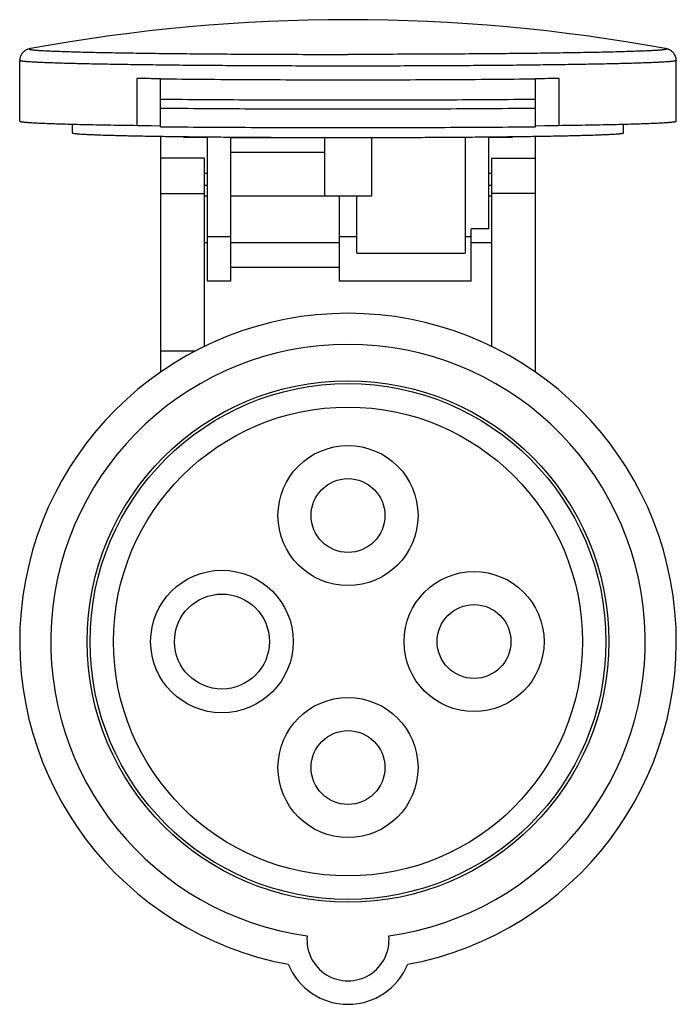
# Model space of a CAD drawing. Header units: millimetres. Extents: x 177.7 to 233.7, y 138.1 to 222.1.
import ezdxf

# ---------------------------------------------------------------- set-up
doc = ezdxf.new("R2010")
doc.units = ezdxf.units.MM
doc.header["$LTSCALE"] = 30.734
doc.layers.get('0').update_dxf_attribs({"linetype": 'CONTINUOUS'})

msp = doc.modelspace()

# ---------------------------------------------------------------- linework, layer by layer
at = {"color": 7, "linetype": 'Continuous'}
for p, q in [((177.689, 213.486), (177.679, 218.655)), ((233.669, 213.486), (233.679, 218.655)), ((187.681, 217.125), (187.681, 213.126)), ((189.678, 217.099), (188.879, 217.109)), ((189.679, 213.011), (189.679, 217.1)), ((221.679, 213.011), (221.679, 217.1)), ((222.479, 217.109), (221.68, 217.099)), ((223.677, 213.126), (223.677, 217.125)), ((182.179, 212.486), (182.179, 213.231)), ((188.879, 213.11), (189.679, 213.1)), ((221.679, 213.1), (222.479, 213.11)), ((229.179, 212.486), (229.179, 213.231)), ((189.679, 212.198), (189.679, 192.069)), ((191.684, 212.084), (191.684, 212.17)), ((193.679, 212.084), (191.684, 212.084)), ((193.679, 212.147), (193.679, 199.841)), ((195.679, 199.841), (195.679, 212.13)), ((195.679, 212.084), (203.679, 212.084)), ((203.679, 212.091), (207.679, 212.091)), ((203.679, 212.091), (203.679, 207.092)), ((207.679, 212.091), (207.679, 207.092)), ((215.679, 212.13), (215.679, 202.231)), ((217.679, 204.286), (217.679, 212.147)), ((219.674, 212.084), (217.679, 212.084)), ((219.674, 212.17), (219.674, 212.084)), ((221.679, 192.069), (221.679, 212.198)), ((193.429, 210.341), (189.679, 210.341)), ((193.429, 194.269), (193.429, 210.341)), ((203.679, 210.814), (195.679, 210.814)), ((217.929, 210.341), (221.679, 210.341)), ((217.929, 210.341), (217.929, 194.269)), ((193.429, 209.036), (193.679, 209.036)), ((217.679, 209.036), (217.929, 209.036)), ((193.679, 208.008), (193.429, 208.008)), ((217.929, 208.008), (217.679, 208.008)), ((189.679, 207.306), (193.429, 207.306)), ((193.679, 207.091), (193.429, 207.091)), ((207.679, 207.092), (195.679, 207.091)), ((204.929, 207.092), (204.929, 199.841)), ((206.429, 202.231), (206.429, 207.092)), ((217.929, 207.091), (217.679, 207.091)), ((221.679, 207.306), (217.929, 207.306)), ((217.679, 204.286), (216.179, 204.286)), ((216.179, 199.841), (216.179, 204.286)), ((193.679, 203.647), (195.679, 203.647)), ((204.929, 203.647), (206.429, 203.647)), ((215.679, 203.647), (216.179, 203.647)), ((193.679, 203.091), (193.429, 203.091)), ((204.929, 203.091), (195.679, 203.091)), ((217.929, 203.091), (216.179, 203.091)), ((206.429, 202.231), (215.679, 202.231)), ((195.679, 201.023), (204.929, 201.023)), ((195.679, 199.841), (193.679, 199.841)), ((216.179, 199.841), (204.929, 199.841)), ((189.679, 193.881), (192.661, 193.881))]:
    msp.add_line(p, q, dxfattribs=at)
for centre, radius in [((205.679, 169.091), 22.25), ((205.679, 169.091), 22), ((205.679, 169.091), 20), ((205.679, 179.841), 5.972), ((205.679, 179.841), 3.15), ((194.929, 169.091), 6.082), ((216.429, 169.091), 5.972), ((194.929, 169.091), 4.05), ((216.429, 169.091), 3.15), ((205.679, 158.341), 5.972), ((205.679, 158.341), 3.15)]:
    msp.add_circle(centre, radius, dxfattribs=at)
for centre, radius, start, end in [((205.679, 72.142), 150, 79.60377, 100.39623), ((215.044, 812.115), 599.052, 270.711132, 270.825418), ((205.679, 169.091), 28, 280.47402, 259.52598), ((205.679, 169.091), 25.35, 277.89813, 262.10187), ((205.679, 143.641), 3.5, 174.41758, 5.58242), ((205.679, 143.641), 5.5, 202.25991, 337.74009)]:
    msp.add_arc(centre, radius, start, end, dxfattribs=at)
for points, knots in [([(178.611, 219.68), (178.565, 219.671), (178.449, 219.646), (178.323, 219.602), (178.232, 219.557), (178.191, 219.535), (178.147, 219.508), (178.1, 219.476), (178.051, 219.438), (178, 219.394), (177.949, 219.343), (177.899, 219.286), (177.852, 219.222), (177.809, 219.152), (177.771, 219.077), (177.738, 218.998), (177.712, 218.916), (177.687, 218.802), (177.679, 218.713), (177.679, 218.655)], [0, 0, 0, 0, 0.091599, 0.236004, 0.263192, 0.293589, 0.327602, 0.365259, 0.406412, 0.450992, 0.498798, 0.549273, 0.601894, 0.656232, 0.711894, 0.768503, 0.825731, 0.883422, 1, 1, 1, 1]), ([(178.611, 219.68), (178.601, 219.678), (178.582, 219.674), (178.557, 219.668), (178.536, 219.663), (178.52, 219.657), (178.509, 219.652), (178.503, 219.647), (178.5, 219.644), (178.498, 219.641), (178.498, 219.638), (178.498, 219.635), (178.5, 219.632), (178.503, 219.629), (178.509, 219.625), (178.519, 219.62), (178.535, 219.614), (178.556, 219.608), (178.581, 219.602), (178.611, 219.596), (178.645, 219.591), (178.684, 219.585), (178.727, 219.579), (178.794, 219.571), (178.889, 219.561), (179.016, 219.549), (179.161, 219.538), (179.324, 219.526), (179.577, 219.51), (179.938, 219.491), (180.421, 219.469), (180.974, 219.447), (181.592, 219.426), (182.545, 219.397), (183.889, 219.364), (185.675, 219.328), (187.676, 219.295), (189.871, 219.266), (192.236, 219.241), (194.747, 219.219), (197.375, 219.203), (200.093, 219.191), (202.871, 219.183), (204.74, 219.182), (205.679, 219.182)], [0, 0, 0, 0, 0.001115, 0.002065, 0.002854, 0.003483, 0.003959, 0.004143, 0.004295, 0.004422, 0.004533, 0.004643, 0.004767, 0.004916, 0.005097, 0.005564, 0.006185, 0.006966, 0.007908, 0.009014, 0.010284, 0.011719, 0.013319, 0.015083, 0.019106, 0.023787, 0.029123, 0.035112, 0.041751, 0.056957, 0.074701, 0.094939, 0.117614, 0.142667, 0.199632, 0.26522, 0.338724, 0.419356, 0.506244, 0.598455, 0.694992, 0.79481, 0.896867, 1, 1, 1, 1]), ([(232.747, 219.68), (232.757, 219.678), (232.776, 219.674), (232.801, 219.668), (232.822, 219.663), (232.838, 219.657), (232.849, 219.652), (232.855, 219.647), (232.858, 219.644), (232.86, 219.641), (232.86, 219.638), (232.86, 219.635), (232.858, 219.632), (232.855, 219.629), (232.849, 219.625), (232.839, 219.62), (232.823, 219.614), (232.802, 219.608), (232.777, 219.602), (232.747, 219.596), (232.713, 219.591), (232.674, 219.585), (232.631, 219.579), (232.564, 219.571), (232.47, 219.561), (232.342, 219.549), (232.197, 219.538), (232.034, 219.526), (231.781, 219.51), (231.421, 219.491), (230.937, 219.469), (230.385, 219.447), (229.766, 219.426), (228.813, 219.397), (227.469, 219.364), (225.683, 219.328), (223.682, 219.295), (221.487, 219.266), (219.122, 219.241), (216.611, 219.219), (213.983, 219.203), (211.265, 219.191), (208.487, 219.183), (206.618, 219.182), (205.679, 219.182)], [0, 0, 0, 0, 0.001115, 0.002065, 0.002854, 0.003483, 0.003959, 0.004143, 0.004295, 0.004422, 0.004533, 0.004643, 0.004767, 0.004916, 0.005097, 0.005564, 0.006185, 0.006966, 0.007908, 0.009014, 0.010284, 0.011719, 0.013319, 0.015083, 0.019106, 0.023787, 0.029123, 0.035112, 0.041751, 0.056957, 0.074701, 0.094939, 0.117614, 0.142667, 0.199632, 0.26522, 0.338724, 0.419356, 0.506244, 0.598455, 0.694992, 0.79481, 0.896867, 1, 1, 1, 1]), ([(233.679, 218.655), (233.679, 218.714), (233.669, 218.831), (233.624, 218.999), (233.553, 219.152), (233.463, 219.285), (233.362, 219.393), (233.263, 219.475), (233.172, 219.534), (233.093, 219.574), (233.027, 219.603), (232.972, 219.623), (232.925, 219.638), (232.872, 219.653), (232.814, 219.667), (232.768, 219.676), (232.747, 219.68)], [0, 0, 0, 0, 0.116834, 0.231568, 0.343779, 0.450731, 0.54888, 0.634902, 0.706076, 0.763948, 0.810486, 0.848375, 0.880379, 0.908375, 0.957212, 1, 1, 1, 1]), ([(205.679, 218.185), (204.764, 218.185), (202.943, 218.186), (200.234, 218.193), (197.577, 218.204), (194.999, 218.219), (192.523, 218.239), (190.173, 218.262), (187.973, 218.29), (186.243, 218.316), (184.949, 218.339), (184.052, 218.356), (183.208, 218.374), (182.417, 218.393), (181.682, 218.412), (181.005, 218.432), (180.388, 218.453), (179.831, 218.474), (179.337, 218.495), (178.906, 218.516), (178.54, 218.538), (178.276, 218.558), (178.097, 218.574), (177.988, 218.585), (177.895, 218.596), (177.829, 218.606), (177.784, 218.614), (177.756, 218.62), (177.733, 218.625), (177.714, 218.631), (177.701, 218.636), (177.692, 218.64), (177.685, 218.644), (177.679, 218.65), (177.679, 218.655)], [0, 0, 0, 0, 0.097936, 0.19496, 0.290083, 0.382418, 0.471074, 0.555193, 0.633968, 0.706639, 0.740466, 0.77251, 0.802693, 0.830945, 0.857195, 0.881382, 0.903449, 0.92334, 0.94101, 0.956417, 0.969524, 0.980301, 0.98481, 0.988728, 0.992054, 0.994789, 0.995935, 0.996933, 0.997786, 0.998494, 0.99906, 0.999291, 0.999489, 1, 1, 1, 1]), ([(233.679, 218.655), (233.679, 218.65), (233.673, 218.644), (233.666, 218.64), (233.657, 218.636), (233.644, 218.631), (233.625, 218.625), (233.602, 218.62), (233.574, 218.614), (233.53, 218.606), (233.463, 218.596), (233.371, 218.585), (233.261, 218.574), (233.083, 218.558), (232.818, 218.538), (232.452, 218.516), (232.021, 218.495), (231.527, 218.474), (230.97, 218.453), (230.353, 218.432), (229.676, 218.412), (228.941, 218.393), (228.151, 218.374), (227.306, 218.356), (226.409, 218.339), (225.115, 218.316), (223.385, 218.29), (221.185, 218.262), (218.836, 218.239), (216.36, 218.219), (213.781, 218.204), (211.124, 218.193), (208.415, 218.186), (206.594, 218.185), (205.679, 218.185)], [0, 0, 0, 0, 0.00051, 0.000708, 0.00094, 0.001505, 0.002213, 0.003065, 0.004063, 0.005209, 0.007942, 0.011268, 0.015186, 0.019694, 0.03047, 0.043576, 0.058982, 0.076651, 0.096542, 0.118608, 0.142794, 0.169044, 0.197296, 0.227479, 0.259522, 0.29335, 0.366022, 0.444797, 0.528918, 0.617574, 0.709912, 0.805036, 0.902062, 1, 1, 1, 1]), ([(188.879, 217.109), (188.778, 217.11), (188.378, 217.116), (187.979, 217.121), (187.681, 217.125)], [0, 0, 0, 0, 0.254039, 1, 1, 1, 1]), ([(189.68, 217.1), (190.901, 217.085), (193.44, 217.061), (197.359, 217.035), (201.47, 217.019), (204.265, 217.015), (205.679, 217.015)], [0, 0, 0, 0, 0.229089, 0.475957, 0.734915, 1, 1, 1, 1]), ([(205.679, 217.015), (207.093, 217.015), (209.888, 217.019), (213.999, 217.035), (217.919, 217.061), (220.457, 217.085), (221.679, 217.1)], [0, 0, 0, 0, 0.265085, 0.524043, 0.770912, 1, 1, 1, 1]), ([(223.677, 217.125), (223.579, 217.124), (223.18, 217.118), (222.78, 217.113), (222.479, 217.109)], [0, 0, 0, 0, 0.245914, 1, 1, 1, 1]), ([(205.679, 215.266), (204.287, 215.266), (201.528, 215.269), (197.447, 215.282), (193.505, 215.305), (190.931, 215.326), (189.679, 215.338)], [0, 0, 0, 0, 0.260931, 0.517444, 0.765199, 1, 1, 1, 1]), ([(221.679, 215.338), (220.427, 215.326), (217.853, 215.305), (213.912, 215.282), (209.83, 215.269), (207.071, 215.266), (205.679, 215.266)], [0, 0, 0, 0, 0.234801, 0.482556, 0.739069, 1, 1, 1, 1]), ([(205.679, 214.502), (204.289, 214.502), (201.531, 214.505), (197.452, 214.518), (193.509, 214.54), (190.933, 214.561), (189.679, 214.573)], [0, 0, 0, 0, 0.260667, 0.517024, 0.764834, 1, 1, 1, 1]), ([(221.679, 214.573), (220.425, 214.561), (217.849, 214.54), (213.906, 214.518), (209.827, 214.505), (207.069, 214.502), (205.679, 214.502)], [0, 0, 0, 0, 0.235166, 0.482976, 0.739333, 1, 1, 1, 1]), ([(177.689, 213.486), (177.689, 213.485), (177.69, 213.482), (177.692, 213.479), (177.695, 213.476), (177.702, 213.471), (177.714, 213.466), (177.732, 213.459), (177.756, 213.453), (177.784, 213.447), (177.818, 213.44), (177.857, 213.434), (177.901, 213.428), (177.971, 213.419), (178.07, 213.408), (178.204, 213.396), (178.359, 213.383), (178.535, 213.371), (178.809, 213.354), (179.201, 213.333), (179.73, 213.309), (180.337, 213.286), (181.019, 213.263), (181.774, 213.241), (182.601, 213.219), (183.496, 213.199), (184.456, 213.179), (185.48, 213.16), (186.562, 213.142), (187.304, 213.131), (187.684, 213.126)], [0, 0, 0, 0, 0.000326, 0.000701, 0.001157, 0.001713, 0.003163, 0.005092, 0.007516, 0.010444, 0.013878, 0.017821, 0.022274, 0.027238, 0.038698, 0.0522, 0.067734, 0.08529, 0.104856, 0.149968, 0.202941, 0.263612, 0.331808, 0.40733, 0.48997, 0.579483, 0.675549, 0.77784, 0.886073, 1, 1, 1, 1]), ([(223.674, 213.126), (224.054, 213.131), (224.796, 213.142), (225.878, 213.16), (226.902, 213.179), (227.862, 213.199), (228.758, 213.219), (229.584, 213.241), (230.339, 213.263), (231.021, 213.286), (231.628, 213.309), (232.157, 213.333), (232.549, 213.354), (232.823, 213.371), (232.999, 213.383), (233.154, 213.396), (233.288, 213.408), (233.388, 213.419), (233.457, 213.428), (233.501, 213.434), (233.54, 213.44), (233.574, 213.447), (233.602, 213.453), (233.626, 213.459), (233.644, 213.466), (233.656, 213.471), (233.663, 213.476), (233.666, 213.479), (233.668, 213.482), (233.669, 213.485), (233.669, 213.486)], [0, 0, 0, 0, 0.113927, 0.222159, 0.32445, 0.420517, 0.51003, 0.59267, 0.668192, 0.736388, 0.797058, 0.850032, 0.895144, 0.91471, 0.932266, 0.9478, 0.961302, 0.972762, 0.977726, 0.982179, 0.986122, 0.989556, 0.992484, 0.994908, 0.996837, 0.998287, 0.998843, 0.999299, 0.999674, 1, 1, 1, 1]), ([(187.684, 213.126), (187.782, 213.124), (187.978, 213.122), (188.376, 213.116), (188.677, 213.112), (188.879, 213.11)], [0, 0, 0, 0, 0.244609, 0.492889, 1, 1, 1, 1]), ([(189.679, 213.011), (190.933, 212.999), (193.509, 212.978), (197.452, 212.956), (201.531, 212.943), (204.289, 212.94), (205.679, 212.94)], [0, 0, 0, 0, 0.235166, 0.482976, 0.739333, 1, 1, 1, 1]), ([(205.679, 212.94), (207.069, 212.94), (209.827, 212.943), (213.906, 212.956), (217.849, 212.978), (220.425, 212.999), (221.679, 213.011)], [0, 0, 0, 0, 0.260667, 0.517024, 0.764834, 1, 1, 1, 1]), ([(182.179, 212.486), (182.179, 212.482), (182.184, 212.478), (182.189, 212.474), (182.195, 212.471), (182.205, 212.467), (182.22, 212.463), (182.237, 212.458), (182.258, 212.454), (182.291, 212.447), (182.341, 212.439), (182.411, 212.43), (182.493, 212.421), (182.627, 212.409), (182.826, 212.393), (183.101, 212.376), (183.425, 212.359), (183.797, 212.342), (184.216, 212.325), (184.681, 212.308), (185.192, 212.292), (185.747, 212.277), (186.344, 212.261), (187.223, 212.241), (188.419, 212.217), (189.963, 212.192), (191.642, 212.169), (193.442, 212.148), (195.347, 212.131), (197.342, 212.116), (199.408, 212.105), (201.529, 212.097), (202.958, 212.094), (203.679, 212.093)], [0, 0, 0, 0, 0.000518, 0.000714, 0.000943, 0.0015, 0.002195, 0.00303, 0.004009, 0.005131, 0.007807, 0.011063, 0.014898, 0.019309, 0.029856, 0.042688, 0.057779, 0.075096, 0.094602, 0.11626, 0.140019, 0.165829, 0.193637, 0.223381, 0.288419, 0.360386, 0.438659, 0.522565, 0.611388, 0.704351, 0.800663, 0.899523, 1, 1, 1, 1]), ([(205.679, 212.091), (205.846, 212.091), (206.513, 212.092), (207.179, 212.092), (207.679, 212.093)], [0, 0, 0, 0, 0.250281, 1, 1, 1, 1]), ([(207.679, 212.093), (208.4, 212.094), (209.829, 212.097), (211.95, 212.105), (214.016, 212.116), (216.011, 212.131), (217.916, 212.148), (219.716, 212.169), (221.395, 212.192), (222.939, 212.217), (224.135, 212.241), (225.014, 212.261), (225.611, 212.277), (226.166, 212.292), (226.677, 212.308), (227.142, 212.325), (227.561, 212.342), (227.933, 212.359), (228.257, 212.376), (228.532, 212.393), (228.731, 212.409), (228.865, 212.421), (228.947, 212.43), (229.017, 212.439), (229.067, 212.447), (229.101, 212.454), (229.121, 212.458), (229.138, 212.463), (229.153, 212.467), (229.163, 212.471), (229.169, 212.474), (229.175, 212.478), (229.179, 212.482), (229.179, 212.486)], [0, 0, 0, 0, 0.100476, 0.199334, 0.295645, 0.388608, 0.47743, 0.561338, 0.639611, 0.711579, 0.776617, 0.806362, 0.83417, 0.85998, 0.88374, 0.905397, 0.924904, 0.942221, 0.957312, 0.970144, 0.980691, 0.985102, 0.988937, 0.992193, 0.99487, 0.995991, 0.99697, 0.997806, 0.9985, 0.999057, 0.999286, 0.999482, 1, 1, 1, 1])]:
    msp.add_open_spline(points, degree=3, knots=knots, dxfattribs=at)

doc.saveas('drawing.dxf')
